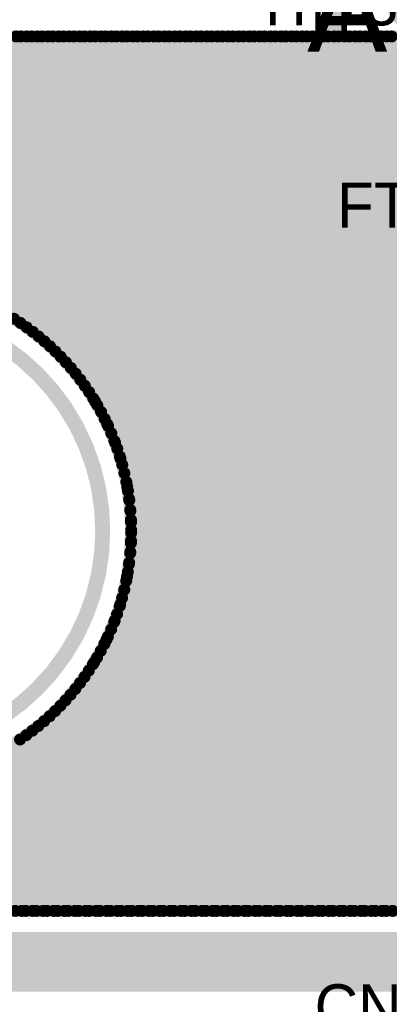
# Model space of a CAD drawing. Extents: x 7.17 to 14.1, y 4 to 11.75.
# Tile 16 of 214: x 8.08 to 8.33, y 6.43 to 7.08. Entities that reach past the tile are written whole.
import ezdxf

# ---------------------------------------------------------------- set-up
doc = ezdxf.new("R2010")
doc.units = 0
doc.layers.get('0').update_dxf_attribs({"linetype": 'CONTINUOUS'})
for name, color, linetype in [('BOTTOMLAYER', 5, 'CONTINUOUS'), ('INTERNALPLANE1', 76, 'CONTINUOUS'), ('KEEPOUTLAYER', 6, 'CONTINUOUS'), ('MECHANICAL1', 6, 'CONTINUOUS'), ('MECHANICAL5', 56, 'CONTINUOUS'), ('TOPLAYER', 1, 'CONTINUOUS'), ('TOPOVERLAY', 2, 'CONTINUOUS'), ('TOPPASTE', 8, 'CONTINUOUS'), ('TOPSOLDER', 216, 'CONTINUOUS')]:
    doc.layers.add(name, color=color, linetype=linetype)

# ---------------------------------------------------------------- blocks, each defined once
blk = doc.blocks.new('TQFP32_3')
at = {"layer": 'MECHANICAL1', "const_width": 0.01}
for points in [[(-0.110236, 0.137795), (-0.110236, 0.177165)], [(-0.07874, 0.137795), (-0.07874, 0.177165)], [(-0.137795, 0.137795), (0.137795, 0.137795)], [(-0.137795, -0.137795), (-0.137795, 0.137795)], [(-0.177165, 0.110236), (-0.137795, 0.110236)], [(-0.177165, 0.078739), (-0.137795, 0.078739)], [(-0.177165, 0.047243), (-0.137795, 0.047243)], [(-0.177165, 0.015747), (-0.137795, 0.015747)], [(-0.177165, -0.015749), (-0.137795, -0.015749)], [(-0.177165, -0.047245), (-0.137795, -0.047245)], [(-0.177165, -0.078741), (-0.137795, -0.078741)], [(-0.177165, -0.110237), (-0.137795, -0.110237)], [(-0.137795, -0.137795), (0.137795, -0.137795)], [(-0.110236, -0.177165), (-0.110236, -0.137795)], [(-0.07874, -0.177165), (-0.07874, -0.137795)]]:
    blk.add_lwpolyline(points, dxfattribs=at)
at = {"layer": 'MECHANICAL1'}
for points, const_width in [([(-0.112736, 0.177165, 1), (-0.107736, 0.177165, 1)], 0.005), ([(-0.08124, 0.177165, 1), (-0.07624, 0.177165, 1)], 0.005), ([(-0.140295, 0.137795, 1), (-0.135295, 0.137795, 1)], 0.005), ([(-0.140295, 0.137795, 1), (-0.135295, 0.137795, 1)], 0.005), ([(-0.112736, 0.137795, 1), (-0.107736, 0.137795, 1)], 0.005), ([(-0.08124, 0.137795, 1), (-0.07624, 0.137795, 1)], 0.005), ([(-0.076772, 0.100394, 1), (-0.124016, 0.100394, 1)], 0.01), ([(-0.179665, 0.110236, 1), (-0.174665, 0.110236, 1)], 0.005), ([(-0.140295, 0.110236, 1), (-0.135295, 0.110236, 1)], 0.005), ([(-0.126516, 0.100394, 1), (-0.121516, 0.100394, 1)], 0.005), ([(-0.079272, 0.100394, 1), (-0.074272, 0.100394, 1)], 0.005), ([(-0.179665, 0.078739, 1), (-0.174665, 0.078739, 1)], 0.005), ([(-0.140295, 0.078739, 1), (-0.135295, 0.078739, 1)], 0.005), ([(-0.179665, 0.047243, 1), (-0.174665, 0.047243, 1)], 0.005), ([(-0.140295, 0.047243, 1), (-0.135295, 0.047243, 1)], 0.005), ([(-0.179665, 0.015747, 1), (-0.174665, 0.015747, 1)], 0.005), ([(-0.140295, 0.015747, 1), (-0.135295, 0.015747, 1)], 0.005), ([(-0.179665, -0.015749, 1), (-0.174665, -0.015749, 1)], 0.005), ([(-0.140295, -0.015749, 1), (-0.135295, -0.015749, 1)], 0.005), ([(-0.179665, -0.047245, 1), (-0.174665, -0.047245, 1)], 0.005), ([(-0.140295, -0.047245, 1), (-0.135295, -0.047245, 1)], 0.005), ([(-0.179665, -0.078741, 1), (-0.174665, -0.078741, 1)], 0.005), ([(-0.140295, -0.078741, 1), (-0.135295, -0.078741, 1)], 0.005), ([(-0.179665, -0.110237, 1), (-0.174665, -0.110237, 1)], 0.005), ([(-0.140295, -0.110237, 1), (-0.135295, -0.110237, 1)], 0.005), ([(-0.140295, -0.137795, 1), (-0.135295, -0.137795, 1)], 0.005), ([(-0.140295, -0.137795, 1), (-0.135295, -0.137795, 1)], 0.005), ([(-0.112736, -0.137795, 1), (-0.107736, -0.137795, 1)], 0.005), ([(-0.08124, -0.137795, 1), (-0.07624, -0.137795, 1)], 0.005), ([(-0.112736, -0.177165, 1), (-0.107736, -0.177165, 1)], 0.005), ([(-0.08124, -0.177165, 1), (-0.07624, -0.177165, 1)], 0.005)]:
    blk.add_lwpolyline(points, format="xyb", close=True, dxfattribs=dict(at, const_width=const_width))
at = {"layer": 'TOPLAYER', "const_width": 0.019685}
for points in [[(-0.110236, 0.151575), (-0.110236, 0.202756)], [(-0.07874, 0.151575), (-0.07874, 0.202756)], [(-0.202756, 0.07874), (-0.151575, 0.07874)], [(-0.202756, 0.047244), (-0.151575, 0.047244)], [(-0.202756, 0.015748), (-0.151575, 0.015748)], [(-0.202756, -0.015748), (-0.151575, -0.015748)], [(-0.202756, -0.047245), (-0.151575, -0.047245)], [(-0.202756, -0.078741), (-0.151575, -0.078741)], [(-0.202756, -0.110237), (-0.151575, -0.110237)], [(-0.110236, -0.202756), (-0.110236, -0.151575)], [(-0.07874, -0.202756), (-0.07874, -0.151575)]]:
    blk.add_lwpolyline(points, dxfattribs=at)
at = {"layer": 'TOPLAYER', "const_width": 0.009843}
for points in [[(-0.115157, 0.202756, 1), (-0.105315, 0.202756, 1)], [(-0.083661, 0.202756, 1), (-0.073819, 0.202756, 1)], [(-0.115157, 0.151575, 1), (-0.105315, 0.151575, 1)], [(-0.083661, 0.151575, 1), (-0.073819, 0.151575, 1)], [(-0.207677, 0.07874, 1), (-0.197835, 0.07874, 1)], [(-0.156496, 0.07874, 1), (-0.146654, 0.07874, 1)], [(-0.207677, 0.047244, 1), (-0.197835, 0.047244, 1)], [(-0.156496, 0.047244, 1), (-0.146654, 0.047244, 1)], [(-0.207677, 0.015748, 1), (-0.197835, 0.015748, 1)], [(-0.156496, 0.015748, 1), (-0.146654, 0.015748, 1)], [(-0.207677, -0.015748, 1), (-0.197835, -0.015748, 1)], [(-0.156496, -0.015748, 1), (-0.146654, -0.015748, 1)], [(-0.207677, -0.047245, 1), (-0.197835, -0.047245, 1)], [(-0.156496, -0.047245, 1), (-0.146654, -0.047245, 1)], [(-0.207677, -0.078741, 1), (-0.197835, -0.078741, 1)], [(-0.156496, -0.078741, 1), (-0.146654, -0.078741, 1)], [(-0.207677, -0.110237, 1), (-0.197835, -0.110237, 1)], [(-0.156496, -0.110237, 1), (-0.146654, -0.110237, 1)], [(-0.115157, -0.151575, 1), (-0.105315, -0.151575, 1)], [(-0.083661, -0.151575, 1), (-0.073819, -0.151575, 1)], [(-0.115157, -0.202756, 1), (-0.105315, -0.202756, 1)], [(-0.083661, -0.202756, 1), (-0.073819, -0.202756, 1)]]:
    blk.add_lwpolyline(points, format="xyb", close=True, dxfattribs=at)
at = {"layer": 'TOPLAYER'}
blk.add_solid([(-0.141732, 0.100394), (-0.141732, 0.120079), (-0.212598, 0.100394), (-0.212598, 0.120079)], dxfattribs=at)
at = {"layer": 'TOPOVERLAY', "const_width": 0.01}
for points in [[(-0.230315, 0.135827), (-0.135827, 0.230315)], [(-0.135827, 0.230315), (0, 0.230315)], [(-0.230315, 0.104331), (-0.230315, 0.135827)], [(-0.230315, -0.120079), (-0.230315, 0.104331)], [(-0.230315, -0.230315), (-0.230315, -0.120079)], [(-0.230315, -0.230315), (0, -0.230315)]]:
    blk.add_lwpolyline(points, dxfattribs=at)
at = {"layer": 'TOPOVERLAY', "const_width": 0.005}
for points in [[(-0.138327, 0.230315, 1), (-0.133327, 0.230315, 1)], [(-0.138327, 0.230315, 1), (-0.133327, 0.230315, 1)], [(-0.232815, 0.135827, 1), (-0.227815, 0.135827, 1)], [(-0.232815, 0.135827, 1), (-0.227815, 0.135827, 1)], [(-0.232815, 0.104331, 1), (-0.227815, 0.104331, 1)], [(-0.232815, 0.104331, 1), (-0.227815, 0.104331, 1)], [(-0.232815, -0.120079, 1), (-0.227815, -0.120079, 1)], [(-0.232815, -0.120079, 1), (-0.227815, -0.120079, 1)], [(-0.232815, -0.230315, 1), (-0.227815, -0.230315, 1)], [(-0.232815, -0.230315, 1), (-0.227815, -0.230315, 1)]]:
    blk.add_lwpolyline(points, format="xyb", close=True, dxfattribs=at)
at = {"layer": 'TOPPASTE', "const_width": 0.019685}
for points in [[(-0.110236, 0.151575), (-0.110236, 0.202756)], [(-0.07874, 0.151575), (-0.07874, 0.202756)], [(-0.202756, 0.07874), (-0.151575, 0.07874)], [(-0.202756, 0.047244), (-0.151575, 0.047244)], [(-0.202756, 0.015748), (-0.151575, 0.015748)], [(-0.202756, -0.015748), (-0.151575, -0.015748)], [(-0.202756, -0.047245), (-0.151575, -0.047245)], [(-0.202756, -0.078741), (-0.151575, -0.078741)], [(-0.202756, -0.110237), (-0.151575, -0.110237)], [(-0.110236, -0.202756), (-0.110236, -0.151575)], [(-0.07874, -0.202756), (-0.07874, -0.151575)]]:
    blk.add_lwpolyline(points, dxfattribs=at)
at = {"layer": 'TOPPASTE', "const_width": 0.009843}
for points in [[(-0.115157, 0.202756, 1), (-0.105315, 0.202756, 1)], [(-0.083661, 0.202756, 1), (-0.073819, 0.202756, 1)], [(-0.115157, 0.151575, 1), (-0.105315, 0.151575, 1)], [(-0.083661, 0.151575, 1), (-0.073819, 0.151575, 1)], [(-0.207677, 0.07874, 1), (-0.197835, 0.07874, 1)], [(-0.156496, 0.07874, 1), (-0.146654, 0.07874, 1)], [(-0.207677, 0.047244, 1), (-0.197835, 0.047244, 1)], [(-0.156496, 0.047244, 1), (-0.146654, 0.047244, 1)], [(-0.207677, 0.015748, 1), (-0.197835, 0.015748, 1)], [(-0.156496, 0.015748, 1), (-0.146654, 0.015748, 1)], [(-0.207677, -0.015748, 1), (-0.197835, -0.015748, 1)], [(-0.156496, -0.015748, 1), (-0.146654, -0.015748, 1)], [(-0.207677, -0.047245, 1), (-0.197835, -0.047245, 1)], [(-0.156496, -0.047245, 1), (-0.146654, -0.047245, 1)], [(-0.207677, -0.078741, 1), (-0.197835, -0.078741, 1)], [(-0.156496, -0.078741, 1), (-0.146654, -0.078741, 1)], [(-0.207677, -0.110237, 1), (-0.197835, -0.110237, 1)], [(-0.156496, -0.110237, 1), (-0.146654, -0.110237, 1)], [(-0.115157, -0.151575, 1), (-0.105315, -0.151575, 1)], [(-0.083661, -0.151575, 1), (-0.073819, -0.151575, 1)], [(-0.115157, -0.202756, 1), (-0.105315, -0.202756, 1)], [(-0.083661, -0.202756, 1), (-0.073819, -0.202756, 1)]]:
    blk.add_lwpolyline(points, format="xyb", close=True, dxfattribs=at)
at = {"layer": 'TOPPASTE'}
blk.add_solid([(-0.141732, 0.100394), (-0.141732, 0.120079), (-0.212598, 0.100394), (-0.212598, 0.120079)], dxfattribs=at)
at = {"layer": 'TOPSOLDER', "const_width": 0.027685}
for points in [[(-0.110236, 0.151575), (-0.110236, 0.202756)], [(-0.07874, 0.151575), (-0.07874, 0.202756)], [(-0.047244, 0.151575), (-0.047244, 0.202756)], [(-0.202756, 0.07874), (-0.151575, 0.07874)], [(-0.202756, 0.047244), (-0.151575, 0.047244)], [(-0.202756, 0.015748), (-0.151575, 0.015748)], [(-0.202756, -0.015748), (-0.151575, -0.015748)], [(-0.202756, -0.047245), (-0.151575, -0.047245)], [(-0.202756, -0.078741), (-0.151575, -0.078741)], [(-0.202756, -0.110237), (-0.151575, -0.110237)], [(-0.110236, -0.202756), (-0.110236, -0.151575)], [(-0.07874, -0.202756), (-0.07874, -0.151575)], [(-0.047244, -0.202756), (-0.047244, -0.151575)]]:
    blk.add_lwpolyline(points, dxfattribs=at)
at = {"layer": 'TOPSOLDER', "const_width": 0.013843}
for points in [[(-0.117157, 0.202756, 1), (-0.103315, 0.202756, 1)], [(-0.085661, 0.202756, 1), (-0.071819, 0.202756, 1)], [(-0.054165, 0.202756, 1), (-0.040323, 0.202756, 1)], [(-0.117157, 0.151575, 1), (-0.103315, 0.151575, 1)], [(-0.085661, 0.151575, 1), (-0.071819, 0.151575, 1)], [(-0.054165, 0.151575, 1), (-0.040323, 0.151575, 1)], [(-0.209677, 0.07874, 1), (-0.195835, 0.07874, 1)], [(-0.158496, 0.07874, 1), (-0.144654, 0.07874, 1)], [(-0.209677, 0.047244, 1), (-0.195835, 0.047244, 1)], [(-0.158496, 0.047244, 1), (-0.144654, 0.047244, 1)], [(-0.209677, 0.015748, 1), (-0.195835, 0.015748, 1)], [(-0.158496, 0.015748, 1), (-0.144654, 0.015748, 1)], [(-0.209677, -0.015748, 1), (-0.195835, -0.015748, 1)], [(-0.158496, -0.015748, 1), (-0.144654, -0.015748, 1)], [(-0.209677, -0.047245, 1), (-0.195835, -0.047245, 1)], [(-0.158496, -0.047245, 1), (-0.144654, -0.047245, 1)], [(-0.209677, -0.078741, 1), (-0.195835, -0.078741, 1)], [(-0.158496, -0.078741, 1), (-0.144654, -0.078741, 1)], [(-0.209677, -0.110237, 1), (-0.195835, -0.110237, 1)], [(-0.158496, -0.110237, 1), (-0.144654, -0.110237, 1)], [(-0.117157, -0.151575, 1), (-0.103315, -0.151575, 1)], [(-0.085661, -0.151575, 1), (-0.071819, -0.151575, 1)], [(-0.054165, -0.151575, 1), (-0.040323, -0.151575, 1)], [(-0.117157, -0.202756, 1), (-0.103315, -0.202756, 1)], [(-0.085661, -0.202756, 1), (-0.071819, -0.202756, 1)], [(-0.054165, -0.202756, 1), (-0.040323, -0.202756, 1)]]:
    blk.add_lwpolyline(points, format="xyb", close=True, dxfattribs=at)
at = {"layer": 'TOPSOLDER'}
blk.add_solid([(-0.137732, 0.096394), (-0.137732, 0.124079), (-0.216598, 0.096394), (-0.216598, 0.124079)], dxfattribs=at)

msp = doc.modelspace()

# ---------------------------------------------------------------- linework, layer by layer
at = {"layer": 'BOTTOMLAYER'}
for points, const_width in [([(7.331425, 5.8465), (8.588294, 7.103369)], 0.008), ([(7.338496, 5.8465), (8.595365, 7.103369)], 0.008), ([(7.345567, 5.8465), (8.602436, 7.103369)], 0.008), ([(7.992978, 6.48684), (8.609507, 7.103369)], 0.008), ([(8.002093, 6.488884), (8.616578, 7.103369)], 0.008), ([(8.00928, 6.489), (8.623649, 7.103369)], 0.008), ([(8.016352, 6.489), (8.630721, 7.103369)], 0.008), ([(8.023423, 6.489), (8.637792, 7.103369)], 0.008), ([(8.030494, 6.489), (8.644863, 7.103369)], 0.008), ([(8.037565, 6.489), (8.651934, 7.103369)], 0.008), ([(8.044636, 6.489), (8.659005, 7.103369)], 0.008), ([(8.051707, 6.489), (8.666076, 7.103369)], 0.008), ([(8.058778, 6.489), (8.673147, 7.103369)], 0.008), ([(8.065849, 6.489), (8.680218, 7.103369)], 0.008), ([(8.07292, 6.489), (8.687289, 7.103369)], 0.008), ([(8.079991, 6.489), (8.69436, 7.103369)], 0.008), ([(8.087063, 6.489), (8.701431, 7.103369)], 0.008), ([(8.094134, 6.489), (8.708503, 7.103369)], 0.008), ([(8.101205, 6.489), (8.715574, 7.103369)], 0.008), ([(8.108276, 6.489), (8.722645, 7.103369)], 0.008), ([(8.115347, 6.489), (8.729716, 7.103369)], 0.008), ([(8.122418, 6.489), (8.736787, 7.103369)], 0.008), ([(8.129489, 6.489), (8.743858, 7.103369)], 0.008), ([(8.132604, 6.65475), (8.581223, 7.103369)], 0.008), ([(8.13656, 6.489), (8.750929, 7.103369)], 0.008), ([(8.141054, 6.670271), (8.574152, 7.103369)], 0.008), ([(8.142024, 6.812663), (8.43273, 7.103369)], 0.008), ([(8.143631, 6.489), (8.758, 7.103369)], 0.008), ([(8.144191, 6.807759), (8.439801, 7.103369)], 0.008), ([(8.146226, 6.802723), (8.446872, 7.103369)], 0.008), ([(8.146226, 6.802723), (8.446872, 7.103369)], 0.008), ([(8.146373, 6.682662), (8.567081, 7.103369)], 0.008), ([(8.148122, 6.797548), (8.453943, 7.103369)], 0.008), ([(8.149874, 6.792229), (8.461014, 7.103369)], 0.008), ([(8.15008, 6.69344), (8.560009, 7.103369)], 0.008), ([(8.150702, 6.489), (8.765071, 7.103369)], 0.008), ([(8.151473, 6.786757), (8.468085, 7.103369)], 0.008), ([(8.152744, 6.703174), (8.552938, 7.103369)], 0.008), ([(8.152912, 6.781124), (8.475156, 7.103369)], 0.008), ([(8.154179, 6.77532), (8.482227, 7.103369)], 0.008), ([(8.154654, 6.712155), (8.545867, 7.103369)], 0.008), ([(8.155262, 6.769333), (8.489299, 7.103369)], 0.008), ([(8.155981, 6.720554), (8.538796, 7.103369)], 0.008), ([(8.156148, 6.763147), (8.49637, 7.103369)], 0.008), ([(8.156818, 6.756746), (8.503441, 7.103369)], 0.008), ([(8.156837, 6.728481), (8.531725, 7.103369)], 0.008), ([(8.157252, 6.750109), (8.510512, 7.103369)], 0.008), ([(8.157299, 6.736014), (8.524654, 7.103369)], 0.008), ([(8.157424, 6.74321), (8.517583, 7.103369)], 0.008), ([(8.157773, 6.489), (8.772142, 7.103369)], 0.008), ([(8.164845, 6.489), (8.779214, 7.103369)], 0.008), ([(8.171916, 6.489), (8.785203, 7.102287)], 0.008), ([(8.132115, 6.831039), (8.395404, 7.094328)], 0.008), ([(8.178987, 6.489), (8.788738, 7.098751)], 0.008), ([(8.186058, 6.489), (8.792274, 7.095216)], 0.008), ([(8.134771, 6.826624), (8.400767, 7.09262)], 0.008), ([(8.13731, 6.822091), (8.407092, 7.091873)], 0.008), ([(8.139729, 6.817439), (8.415052, 7.092762)], 0.008), ([(8.193129, 6.489), (8.795809, 7.09168)], 0.008), ([(8.2002, 6.489), (8.799345, 7.088145)], 0.008), ([(8.207271, 6.489), (8.802881, 7.084609)], 0.008), ([(8.214342, 6.489), (8.806416, 7.081074)], 0.008), ([(8.221413, 6.489), (8.809952, 7.077538)], 0.008), ([(7.524804, 7.072673), (8.342506, 7.072673)], 0.008), ([(7.880669, 6.869508), (8.083834, 7.072673)], 0.008), ([(7.896788, 7.072673), (8.480461, 6.489)], 0.008), ([(7.903859, 7.072673), (8.487532, 6.489)], 0.008), ([(7.905347, 6.887115), (8.090905, 7.072673)], 0.008), ([(7.91093, 7.072673), (8.494603, 6.489)], 0.008), ([(7.918001, 7.072673), (8.501674, 6.489)], 0.008), ([(7.920078, 6.894775), (8.097976, 7.072673)], 0.008), ([(7.925072, 7.072673), (8.508745, 6.489)], 0.008), ([(7.932111, 6.899736), (8.105047, 7.072673)], 0.008), ([(7.932143, 7.072673), (8.515816, 6.489)], 0.008), ([(7.939214, 7.072673), (8.522887, 6.489)], 0.008), ([(7.94267, 6.903224), (8.112119, 7.072673)], 0.008), ([(7.946285, 7.072673), (8.529958, 6.489)], 0.008), ([(7.952251, 6.905735), (8.11919, 7.072673)], 0.008), ([(7.953356, 7.072673), (8.537029, 6.489)], 0.008), ([(7.960427, 7.072673), (8.544101, 6.489)], 0.008), ([(7.961117, 6.907529), (8.126261, 7.072673)], 0.008), ([(7.967499, 7.072673), (8.551172, 6.489)], 0.008), ([(7.969423, 6.908764), (8.133332, 7.072673)], 0.008), ([(7.97457, 7.072673), (8.558243, 6.489)], 0.008), ([(7.977274, 6.909544), (8.140403, 7.072673)], 0.008), ([(7.981641, 7.072673), (8.565314, 6.489)], 0.008), ([(7.984743, 6.909942), (8.147474, 7.072673)], 0.008), ([(7.988712, 7.072673), (8.572385, 6.489)], 0.008), ([(7.991881, 6.910009), (8.154545, 7.072673)], 0.008), ([(7.995783, 7.072673), (8.579456, 6.489)], 0.008), ([(7.998732, 6.909788), (8.161616, 7.072673)], 0.008), ([(8.002854, 7.072673), (8.586527, 6.489)], 0.008), ([(8.005324, 6.90931), (8.168687, 7.072673)], 0.008), ([(8.009925, 7.072673), (8.593598, 6.489)], 0.008), ([(8.011684, 6.908599), (8.175759, 7.072673)], 0.008), ([(8.016996, 7.072673), (8.600669, 6.489)], 0.008), ([(8.017833, 6.907676), (8.18283, 7.072673)], 0.008), ([(8.023786, 6.906559), (8.189901, 7.072673)], 0.008), ([(8.024067, 7.072673), (8.60774, 6.489)], 0.008), ([(8.029559, 6.90526), (8.196972, 7.072673)], 0.008), ([(8.031139, 7.072673), (8.614812, 6.489)], 0.008), ([(8.035162, 6.903792), (8.204043, 7.072673)], 0.008), ([(8.03821, 7.072673), (8.621883, 6.489)], 0.008), ([(8.040605, 6.902164), (8.211114, 7.072673)], 0.008), ([(8.045281, 7.072673), (8.628954, 6.489)], 0.008), ([(8.045898, 6.900386), (8.218185, 7.072673)], 0.008), ([(8.051047, 6.898464), (8.225256, 7.072673)], 0.008), ([(8.052352, 7.072673), (8.636025, 6.489)], 0.008), ([(8.056059, 6.896405), (8.232327, 7.072673)], 0.008), ([(8.059423, 7.072673), (8.643096, 6.489)], 0.008), ([(8.06094, 6.894214), (8.239398, 7.072673)], 0.008), ([(8.065693, 6.891896), (8.246469, 7.072673)], 0.008), ([(8.066494, 7.072673), (8.650168, 6.488999)], 0.008), ([(8.070323, 6.889456), (8.253541, 7.072673)], 0.008), ([(8.073565, 7.072673), (8.658288, 6.48795)], 0.008), ([(8.074834, 6.886896), (8.260612, 7.072673)], 0.008), ([(8.079229, 6.884219), (8.267683, 7.072673)], 0.008), ([(8.080636, 7.072673), (8.957904, 6.195405)], 0.008), ([(8.08351, 6.881429), (8.274754, 7.072673)], 0.008), ([(8.087679, 6.878527), (8.281825, 7.072673)], 0.008), ([(8.087707, 7.072673), (8.957904, 6.202476)], 0.008), ([(8.091738, 6.875515), (8.288896, 7.072673)], 0.008), ([(8.094778, 7.072673), (8.957904, 6.209547)], 0.008), ([(8.095689, 6.872395), (8.295967, 7.072673)], 0.008), ([(8.099533, 6.869168), (8.303038, 7.072673)], 0.008), ([(8.10185, 7.072673), (8.957904, 6.216619)], 0.008), ([(8.103271, 6.865834), (8.310109, 7.072673)], 0.008), ([(8.106902, 6.862395), (8.31718, 7.072673)], 0.008), ([(8.108921, 7.072673), (8.957904, 6.22369)], 0.008), ([(8.110428, 6.858849), (8.324252, 7.072673)], 0.008), ([(8.113849, 6.855199), (8.331323, 7.072673)], 0.008), ([(8.115992, 7.072673), (8.957904, 6.230761)], 0.008), ([(8.117163, 6.851442), (8.338394, 7.072673)], 0.008), ([(8.120371, 6.847579), (8.344647, 7.071855)], 0.008), ([(8.123063, 7.072673), (8.957904, 6.237832)], 0.008), ([(8.123472, 6.843609), (8.350352, 7.070489)], 0.008), ([(8.126464, 6.83953), (8.357198, 7.070264)], 0.008), ([(8.129346, 6.83534), (8.366384, 7.072379)], 0.008), ([(8.130134, 7.072673), (8.957904, 6.244903)], 0.008), ([(8.137205, 7.072673), (8.957904, 6.251974)], 0.008), ([(8.144276, 7.072673), (8.957904, 6.259045)], 0.008), ([(8.151347, 7.072673), (8.957904, 6.266116)], 0.008), ([(8.158418, 7.072673), (8.957904, 6.273187)], 0.008), ([(8.165489, 7.072673), (8.957904, 6.280258)], 0.008), ([(8.17256, 7.072673), (8.957904, 6.28733)], 0.008), ([(8.179632, 7.072673), (8.957904, 6.294401)], 0.008), ([(8.186703, 7.072673), (8.957904, 6.301472)], 0.008), ([(8.193774, 7.072673), (8.957904, 6.308543)], 0.008), ([(8.200845, 7.072673), (8.957904, 6.315614)], 0.008), ([(8.207916, 7.072673), (8.957904, 6.322685)], 0.008), ([(8.214987, 7.072673), (8.957904, 6.329756)], 0.008), ([(8.222058, 7.072673), (8.957904, 6.336827)], 0.008), ([(8.228485, 6.489), (8.813487, 7.074003)], 0.008), ([(8.229129, 7.072673), (8.957904, 6.343898)], 0.008), ([(8.2362, 7.072673), (8.957904, 6.350969)], 0.008), ([(8.243272, 7.072673), (8.957904, 6.358041)], 0.008), ([(8.250343, 7.072673), (8.957904, 6.365112)], 0.008), ([(8.257414, 7.072673), (8.957904, 6.372183)], 0.008), ([(8.264485, 7.072673), (8.957904, 6.379254)], 0.008), ([(8.271556, 7.072673), (8.957904, 6.386325)], 0.008), ([(8.278627, 7.072673), (8.957904, 6.393396)], 0.008), ([(8.285698, 7.072673), (8.947871, 6.410501)], 0.008), ([(8.292769, 7.072673), (8.946419, 6.419023)], 0.008), ([(8.29984, 7.072673), (8.946907, 6.425606)], 0.008), ([(8.306911, 7.072673), (8.948441, 6.431144)], 0.008), ([(8.313982, 7.072673), (8.950728, 6.435928)], 0.008), ([(8.321054, 7.072673), (8.95364, 6.440087)], 0.008), ([(8.328125, 7.072673), (8.957124, 6.443674)], 0.008), ([(8.235556, 6.489), (8.739395, 6.992839)], 0.008), ([(8.242627, 6.489), (8.738405, 6.984778)], 0.008), ([(8.249698, 6.489), (8.739102, 6.978404)], 0.008), ([(8.256769, 6.489), (8.740776, 6.973007)], 0.008), ([(8.26384, 6.489), (8.743174, 6.968334)], 0.008), ([(8.270911, 6.489), (8.746184, 6.964273)], 0.008), ([(8.277982, 6.489), (8.749763, 6.960781)], 0.008), ([(8.285053, 6.489), (8.749904, 6.953851)], 0.008), ([(8.292124, 6.489), (8.749904, 6.94678)], 0.008), ([(8.299195, 6.489), (8.649954, 6.839758)], 0.008), ([(8.133328, 6.829062), (8.473389, 6.489)], 0.008), ([(8.306267, 6.489), (8.648425, 6.831159)], 0.008), ([(8.313338, 6.489), (8.64888, 6.824543)], 0.008), ([(8.320409, 6.489), (8.650393, 6.818984)], 0.008), ([(8.141473, 6.813846), (8.466318, 6.489)], 0.008), ([(8.32748, 6.489), (8.652663, 6.814183)], 0.008), ([(8.146658, 6.80159), (8.459247, 6.489)], 0.008), ([(8.150283, 6.790893), (8.452176, 6.489)], 0.008), ([(8.15289, 6.781215), (8.445105, 6.489)], 0.008), ([(8.154757, 6.772277), (8.438034, 6.489)], 0.008), ([(8.156051, 6.763912), (8.430963, 6.489)], 0.008), ([(8.156879, 6.756013), (8.423892, 6.489)], 0.008), ([(8.157317, 6.748503), (8.416821, 6.489)], 0.008), ([(8.157421, 6.741329), (8.40975, 6.489)], 0.008), ([(8.157231, 6.734447), (8.402679, 6.489)], 0.008), ([(8.156781, 6.727826), (8.395607, 6.489)], 0.008), ([(8.156096, 6.72144), (8.388536, 6.489)], 0.008), ([(8.155197, 6.715268), (8.381465, 6.489)], 0.008), ([(8.154101, 6.709293), (8.374394, 6.489)], 0.008), ([(8.152822, 6.703501), (8.367323, 6.489)], 0.008), ([(8.151373, 6.697879), (8.360252, 6.489)], 0.008), ([(8.148002, 6.687108), (8.34611, 6.489)], 0.008), ([(8.149763, 6.692417), (8.353181, 6.489)], 0.008), ([(8.146096, 6.681942), (8.339039, 6.489)], 0.008), ([(8.144053, 6.676915), (8.331967, 6.489)], 0.008), ([(8.139574, 6.667252), (8.317825, 6.489)], 0.008), ([(8.141877, 6.67202), (8.324896, 6.489)], 0.008), ([(8.137147, 6.662607), (8.310754, 6.489)], 0.008), ([(8.1346, 6.658083), (8.303683, 6.489)], 0.008), ([(8.12916, 6.649381), (8.289541, 6.489)], 0.008), ([(8.131937, 6.653675), (8.296612, 6.489)], 0.008), ([(8.123271, 6.641127), (8.275399, 6.489)], 0.008), ([(8.126271, 6.645199), (8.28247, 6.489)], 0.008), ([(8.120164, 6.637164), (8.268328, 6.489)], 0.008), ([(8.113627, 6.629558), (8.254185, 6.489)], 0.008), ([(8.116949, 6.633308), (8.261257, 6.489)], 0.008), ([(8.106667, 6.622376), (8.240043, 6.489)], 0.008), ([(8.1102, 6.625914), (8.247114, 6.489)], 0.008), ([(8.099284, 6.615617), (8.225901, 6.489)], 0.008), ([(8.103028, 6.618944), (8.232972, 6.489)], 0.008), ([(8.091475, 6.609284), (8.211759, 6.489)], 0.008), ([(8.095433, 6.612397), (8.21883, 6.489)], 0.008), ([(8.083232, 6.603384), (8.197617, 6.489)], 0.008), ([(8.087409, 6.606279), (8.204688, 6.489)], 0.008), ([(8.070023, 6.59538), (8.176403, 6.489)], 0.008), ([(8.074542, 6.597933), (8.183474, 6.489)], 0.008), ([(8.078944, 6.600601), (8.190546, 6.489)], 0.008), ([(8.055734, 6.588456), (8.15519, 6.489)], 0.008), ([(8.060623, 6.590638), (8.162261, 6.489)], 0.008), ([(8.065385, 6.592948), (8.169332, 6.489)], 0.008), ([(8.040252, 6.582724), (8.133977, 6.489)], 0.008), ([(8.045555, 6.584493), (8.141048, 6.489)], 0.008), ([(8.050713, 6.586405), (8.148119, 6.489)], 0.008), ([(7.99829, 6.575189), (8.084479, 6.489)], 0.008), ([(8.004899, 6.575651), (8.09155, 6.489)], 0.008), ([(8.011274, 6.576348), (8.098621, 6.489)], 0.008), ([(8.017435, 6.577257), (8.105692, 6.489)], 0.008), ([(8.023401, 6.578362), (8.112763, 6.489)], 0.008), ([(8.029185, 6.57965), (8.119834, 6.489)], 0.008), ([(8.034799, 6.581107), (8.126906, 6.489)], 0.008), ([(8.004904, 6.489), (8.649904, 6.489)], 0.008), ([(8.004904, 6.455), (8.649904, 6.455)], 0.04)]:
    msp.add_lwpolyline(points, dxfattribs=dict(at, const_width=const_width))
for points, const_width in [([(8.078636, 7.072673, 1), (8.082636, 7.072673, 1)], 0.004), ([(8.081834, 7.072673, 1), (8.085834, 7.072673, 1)], 0.004), ([(8.085707, 7.072673, 1), (8.089707, 7.072673, 1)], 0.004), ([(8.088905, 7.072673, 1), (8.092905, 7.072673, 1)], 0.004), ([(8.092778, 7.072673, 1), (8.096778, 7.072673, 1)], 0.004), ([(8.095976, 7.072673, 1), (8.099976, 7.072673, 1)], 0.004), ([(8.099849, 7.072673, 1), (8.10385, 7.072673, 1)], 0.004), ([(8.103048, 7.072673, 1), (8.107048, 7.072673, 1)], 0.004), ([(8.106921, 7.072673, 1), (8.110921, 7.072673, 1)], 0.004), ([(8.110119, 7.072673, 1), (8.114119, 7.072673, 1)], 0.004), ([(8.113992, 7.072673, 1), (8.117992, 7.072673, 1)], 0.004), ([(8.11719, 7.072673, 1), (8.12119, 7.072673, 1)], 0.004), ([(8.121063, 7.072673, 1), (8.125063, 7.072673, 1)], 0.004), ([(8.124261, 7.072673, 1), (8.128261, 7.072673, 1)], 0.004), ([(8.128134, 7.072673, 1), (8.132134, 7.072673, 1)], 0.004), ([(8.131332, 7.072673, 1), (8.135332, 7.072673, 1)], 0.004), ([(8.135205, 7.072673, 1), (8.139205, 7.072673, 1)], 0.004), ([(8.138403, 7.072673, 1), (8.142403, 7.072673, 1)], 0.004), ([(8.142276, 7.072673, 1), (8.146276, 7.072673, 1)], 0.004), ([(8.145474, 7.072673, 1), (8.149474, 7.072673, 1)], 0.004), ([(8.149347, 7.072673, 1), (8.153347, 7.072673, 1)], 0.004), ([(8.152545, 7.072673, 1), (8.156545, 7.072673, 1)], 0.004), ([(8.156418, 7.072673, 1), (8.160418, 7.072673, 1)], 0.004), ([(8.159616, 7.072673, 1), (8.163616, 7.072673, 1)], 0.004), ([(8.163489, 7.072673, 1), (8.167489, 7.072673, 1)], 0.004), ([(8.166687, 7.072673, 1), (8.170687, 7.072673, 1)], 0.004), ([(8.170561, 7.072673, 1), (8.174561, 7.072673, 1)], 0.004), ([(8.173758, 7.072673, 1), (8.177758, 7.072673, 1)], 0.004), ([(8.177632, 7.072673, 1), (8.181632, 7.072673, 1)], 0.004), ([(8.18083, 7.072673, 1), (8.18483, 7.072673, 1)], 0.004), ([(8.184703, 7.072673, 1), (8.188703, 7.072673, 1)], 0.004), ([(8.187901, 7.072673, 1), (8.191901, 7.072673, 1)], 0.004), ([(8.191774, 7.072673, 1), (8.195774, 7.072673, 1)], 0.004), ([(8.194972, 7.072673, 1), (8.198972, 7.072673, 1)], 0.004), ([(8.198845, 7.072673, 1), (8.202845, 7.072673, 1)], 0.004), ([(8.202043, 7.072673, 1), (8.206043, 7.072673, 1)], 0.004), ([(8.205916, 7.072673, 1), (8.209916, 7.072673, 1)], 0.004), ([(8.209114, 7.072673, 1), (8.213114, 7.072673, 1)], 0.004), ([(8.212987, 7.072673, 1), (8.216987, 7.072673, 1)], 0.004), ([(8.216185, 7.072673, 1), (8.220185, 7.072673, 1)], 0.004), ([(8.220058, 7.072673, 1), (8.224058, 7.072673, 1)], 0.004), ([(8.223256, 7.072673, 1), (8.227256, 7.072673, 1)], 0.004), ([(8.227129, 7.072673, 1), (8.231129, 7.072673, 1)], 0.004), ([(8.230327, 7.072673, 1), (8.234327, 7.072673, 1)], 0.004), ([(8.2342, 7.072673, 1), (8.2382, 7.072673, 1)], 0.004), ([(8.237398, 7.072673, 1), (8.241398, 7.072673, 1)], 0.004), ([(8.241271, 7.072673, 1), (8.245271, 7.072673, 1)], 0.004), ([(8.244469, 7.072673, 1), (8.24847, 7.072673, 1)], 0.004), ([(8.248343, 7.072673, 1), (8.252343, 7.072673, 1)], 0.004), ([(8.251541, 7.072673, 1), (8.255541, 7.072673, 1)], 0.004), ([(8.255414, 7.072673, 1), (8.259414, 7.072673, 1)], 0.004), ([(8.258612, 7.072673, 1), (8.262612, 7.072673, 1)], 0.004), ([(8.262485, 7.072673, 1), (8.266485, 7.072673, 1)], 0.004), ([(8.265683, 7.072673, 1), (8.269683, 7.072673, 1)], 0.004), ([(8.269556, 7.072673, 1), (8.273556, 7.072673, 1)], 0.004), ([(8.272754, 7.072673, 1), (8.276754, 7.072673, 1)], 0.004), ([(8.276627, 7.072673, 1), (8.280627, 7.072673, 1)], 0.004), ([(8.279825, 7.072673, 1), (8.283825, 7.072673, 1)], 0.004), ([(8.283698, 7.072673, 1), (8.287698, 7.072673, 1)], 0.004), ([(8.286896, 7.072673, 1), (8.290896, 7.072673, 1)], 0.004), ([(8.290769, 7.072673, 1), (8.294769, 7.072673, 1)], 0.004), ([(8.293967, 7.072673, 1), (8.297967, 7.072673, 1)], 0.004), ([(8.29784, 7.072673, 1), (8.30184, 7.072673, 1)], 0.004), ([(8.301038, 7.072673, 1), (8.305038, 7.072673, 1)], 0.004), ([(8.304911, 7.072673, 1), (8.308911, 7.072673, 1)], 0.004), ([(8.308109, 7.072673, 1), (8.312109, 7.072673, 1)], 0.004), ([(8.311982, 7.072673, 1), (8.315983, 7.072673, 1)], 0.004), ([(8.315181, 7.072673, 1), (8.31918, 7.072673, 1)], 0.004), ([(8.319054, 7.072673, 1), (8.323054, 7.072673, 1)], 0.004), ([(8.322252, 7.072673, 1), (8.326252, 7.072673, 1)], 0.004), ([(8.326125, 7.072673, 1), (8.330125, 7.072673, 1)], 0.004), ([(8.329323, 7.072673, 1), (8.333323, 7.072673, 1)], 0.004), ([(8.157425, 6.7425, 1), (7.822383, 6.7425, 1)], 0.008), ([(8.077229, 6.884219, 1), (8.081229, 6.884219, 1)], 0.004), ([(8.08151, 6.881429, 1), (8.08551, 6.881429, 1)], 0.004), ([(8.085679, 6.878527, 1), (8.089679, 6.878527, 1)], 0.004), ([(8.089738, 6.875515, 1), (8.093738, 6.875515, 1)], 0.004), ([(8.093689, 6.872395, 1), (8.097689, 6.872395, 1)], 0.004), ([(8.097533, 6.869168, 1), (8.101533, 6.869168, 1)], 0.004), ([(8.101271, 6.865834, 1), (8.10527, 6.865834, 1)], 0.004), ([(8.104902, 6.862395, 1), (8.108902, 6.862395, 1)], 0.004), ([(8.108428, 6.858849, 1), (8.112428, 6.858849, 1)], 0.004), ([(8.111849, 6.855199, 1), (8.115849, 6.855199, 1)], 0.004), ([(8.115163, 6.851442, 1), (8.119163, 6.851442, 1)], 0.004), ([(8.118371, 6.847579, 1), (8.122371, 6.847579, 1)], 0.004), ([(8.121472, 6.843609, 1), (8.125472, 6.843609, 1)], 0.004), ([(8.124464, 6.83953, 1), (8.128464, 6.83953, 1)], 0.004), ([(8.127346, 6.83534, 1), (8.131346, 6.83534, 1)], 0.004), ([(8.130116, 6.831039, 1), (8.134116, 6.831039, 1)], 0.004), ([(8.131327, 6.829062, 1), (8.135328, 6.829062, 1)], 0.004), ([(8.132771, 6.826624, 1), (8.136771, 6.826624, 1)], 0.004), ([(8.13531, 6.822091, 1), (8.13931, 6.822091, 1)], 0.004), ([(8.137729, 6.817439, 1), (8.141729, 6.817439, 1)], 0.004), ([(8.139473, 6.813846, 1), (8.143473, 6.813846, 1)], 0.004), ([(8.140024, 6.812663, 1), (8.144024, 6.812663, 1)], 0.004), ([(8.142191, 6.807759, 1), (8.146191, 6.807759, 1)], 0.004), ([(8.144226, 6.802723, 1), (8.148226, 6.802723, 1)], 0.004), ([(8.144226, 6.802723, 1), (8.148226, 6.802723, 1)], 0.004), ([(8.144658, 6.80159, 1), (8.148658, 6.80159, 1)], 0.004), ([(8.146122, 6.797548, 1), (8.150122, 6.797548, 1)], 0.004), ([(8.147874, 6.792229, 1), (8.151874, 6.792229, 1)], 0.004), ([(8.148283, 6.790893, 1), (8.152283, 6.790893, 1)], 0.004), ([(8.149473, 6.786757, 1), (8.153473, 6.786757, 1)], 0.004), ([(8.15089, 6.781215, 1), (8.15489, 6.781215, 1)], 0.004), ([(8.150911, 6.781124, 1), (8.154912, 6.781124, 1)], 0.004), ([(8.152178, 6.77532, 1), (8.156178, 6.77532, 1)], 0.004), ([(8.152757, 6.772277, 1), (8.156757, 6.772277, 1)], 0.004), ([(8.153262, 6.769333, 1), (8.157262, 6.769333, 1)], 0.004), ([(8.154051, 6.763912, 1), (8.158051, 6.763912, 1)], 0.004), ([(8.154148, 6.763147, 1), (8.158148, 6.763147, 1)], 0.004), ([(8.154818, 6.756746, 1), (8.158818, 6.756746, 1)], 0.004), ([(8.154879, 6.756013, 1), (8.158879, 6.756013, 1)], 0.004), ([(8.155252, 6.750109, 1), (8.159252, 6.750109, 1)], 0.004), ([(8.155317, 6.748503, 1), (8.159317, 6.748503, 1)], 0.004), ([(8.155421, 6.741329, 1), (8.159421, 6.741329, 1)], 0.004), ([(8.155423, 6.74321, 1), (8.159424, 6.74321, 1)], 0.004), ([(8.155425, 6.7425, 1), (8.159425, 6.7425, 1)], 0.004), ([(8.155231, 6.734447, 1), (8.159231, 6.734447, 1)], 0.004), ([(8.155299, 6.736014, 1), (8.159299, 6.736014, 1)], 0.004), ([(8.154781, 6.727826, 1), (8.158781, 6.727826, 1)], 0.004), ([(8.154837, 6.728481, 1), (8.158837, 6.728481, 1)], 0.004), ([(8.153981, 6.720554, 1), (8.157981, 6.720554, 1)], 0.004), ([(8.154096, 6.72144, 1), (8.158096, 6.72144, 1)], 0.004), ([(8.153197, 6.715268, 1), (8.157197, 6.715268, 1)], 0.004), ([(8.152101, 6.709293, 1), (8.156101, 6.709293, 1)], 0.004), ([(8.152654, 6.712155, 1), (8.156654, 6.712155, 1)], 0.004), ([(8.150744, 6.703174, 1), (8.154744, 6.703174, 1)], 0.004), ([(8.150822, 6.703501, 1), (8.154822, 6.703501, 1)], 0.004), ([(8.14808, 6.69344, 1), (8.15208, 6.69344, 1)], 0.004), ([(8.149373, 6.697879, 1), (8.153373, 6.697879, 1)], 0.004), ([(8.146002, 6.687108, 1), (8.150002, 6.687108, 1)], 0.004), ([(8.147763, 6.692417, 1), (8.151763, 6.692417, 1)], 0.004), ([(8.144096, 6.681942, 1), (8.148096, 6.681942, 1)], 0.004), ([(8.144373, 6.682662, 1), (8.148373, 6.682662, 1)], 0.004), ([(8.142053, 6.676915, 1), (8.146053, 6.676915, 1)], 0.004), ([(8.137574, 6.667252, 1), (8.141574, 6.667252, 1)], 0.004), ([(8.139054, 6.670271, 1), (8.143054, 6.670271, 1)], 0.004), ([(8.139877, 6.67202, 1), (8.143877, 6.67202, 1)], 0.004), ([(8.135147, 6.662607, 1), (8.139147, 6.662607, 1)], 0.004), ([(8.130604, 6.65475, 1), (8.134604, 6.65475, 1)], 0.004), ([(8.1326, 6.658083, 1), (8.1366, 6.658083, 1)], 0.004), ([(8.12716, 6.649381, 1), (8.13116, 6.649381, 1)], 0.004), ([(8.129937, 6.653675, 1), (8.133937, 6.653675, 1)], 0.004), ([(8.121271, 6.641127, 1), (8.125271, 6.641127, 1)], 0.004), ([(8.124271, 6.645199, 1), (8.128271, 6.645199, 1)], 0.004), ([(8.118164, 6.637164, 1), (8.122164, 6.637164, 1)], 0.004), ([(8.111627, 6.629558, 1), (8.115627, 6.629558, 1)], 0.004), ([(8.114949, 6.633308, 1), (8.118949, 6.633308, 1)], 0.004), ([(8.104667, 6.622376, 1), (8.108667, 6.622376, 1)], 0.004), ([(8.1082, 6.625914, 1), (8.1122, 6.625914, 1)], 0.004), ([(8.097284, 6.615617, 1), (8.101284, 6.615617, 1)], 0.004), ([(8.101028, 6.618944, 1), (8.105028, 6.618944, 1)], 0.004), ([(8.089475, 6.609284, 1), (8.093475, 6.609284, 1)], 0.004), ([(8.093433, 6.612397, 1), (8.097433, 6.612397, 1)], 0.004), ([(8.081232, 6.603384, 1), (8.085232, 6.603384, 1)], 0.004), ([(8.085409, 6.606279, 1), (8.089409, 6.606279, 1)], 0.004), ([(8.077991, 6.489, 1), (8.081991, 6.489, 1)], 0.004), ([(8.082479, 6.489, 1), (8.086479, 6.489, 1)], 0.004), ([(8.085062, 6.489, 1), (8.089063, 6.489, 1)], 0.004), ([(8.08955, 6.489, 1), (8.09355, 6.489, 1)], 0.004), ([(8.092134, 6.489, 1), (8.096134, 6.489, 1)], 0.004), ([(8.096621, 6.489, 1), (8.100621, 6.489, 1)], 0.004), ([(8.099205, 6.489, 1), (8.103205, 6.489, 1)], 0.004), ([(8.103692, 6.489, 1), (8.107692, 6.489, 1)], 0.004), ([(8.106276, 6.489, 1), (8.110276, 6.489, 1)], 0.004), ([(8.110763, 6.489, 1), (8.114763, 6.489, 1)], 0.004), ([(8.113347, 6.489, 1), (8.117347, 6.489, 1)], 0.004), ([(8.117835, 6.489, 1), (8.121835, 6.489, 1)], 0.004), ([(8.120418, 6.489, 1), (8.124418, 6.489, 1)], 0.004), ([(8.124906, 6.489, 1), (8.128906, 6.489, 1)], 0.004), ([(8.127489, 6.489, 1), (8.131489, 6.489, 1)], 0.004), ([(8.131977, 6.489, 1), (8.135977, 6.489, 1)], 0.004), ([(8.13456, 6.489, 1), (8.13856, 6.489, 1)], 0.004), ([(8.139048, 6.489, 1), (8.143048, 6.489, 1)], 0.004), ([(8.141631, 6.489, 1), (8.145631, 6.489, 1)], 0.004), ([(8.146119, 6.489, 1), (8.150119, 6.489, 1)], 0.004), ([(8.148702, 6.489, 1), (8.152702, 6.489, 1)], 0.004), ([(8.15319, 6.489, 1), (8.15719, 6.489, 1)], 0.004), ([(8.155774, 6.489, 1), (8.159774, 6.489, 1)], 0.004), ([(8.160261, 6.489, 1), (8.164261, 6.489, 1)], 0.004), ([(8.162845, 6.489, 1), (8.166845, 6.489, 1)], 0.004), ([(8.167332, 6.489, 1), (8.171332, 6.489, 1)], 0.004), ([(8.169916, 6.489, 1), (8.173916, 6.489, 1)], 0.004), ([(8.174403, 6.489, 1), (8.178403, 6.489, 1)], 0.004), ([(8.176987, 6.489, 1), (8.180987, 6.489, 1)], 0.004), ([(8.181474, 6.489, 1), (8.185474, 6.489, 1)], 0.004), ([(8.184058, 6.489, 1), (8.188058, 6.489, 1)], 0.004), ([(8.188546, 6.489, 1), (8.192545, 6.489, 1)], 0.004), ([(8.191129, 6.489, 1), (8.195129, 6.489, 1)], 0.004), ([(8.195617, 6.489, 1), (8.199617, 6.489, 1)], 0.004), ([(8.1982, 6.489, 1), (8.2022, 6.489, 1)], 0.004), ([(8.202688, 6.489, 1), (8.206688, 6.489, 1)], 0.004), ([(8.205271, 6.489, 1), (8.209271, 6.489, 1)], 0.004), ([(8.209759, 6.489, 1), (8.213759, 6.489, 1)], 0.004), ([(8.212342, 6.489, 1), (8.216342, 6.489, 1)], 0.004), ([(8.21683, 6.489, 1), (8.22083, 6.489, 1)], 0.004), ([(8.219413, 6.489, 1), (8.223413, 6.489, 1)], 0.004), ([(8.223901, 6.489, 1), (8.227901, 6.489, 1)], 0.004), ([(8.226484, 6.489, 1), (8.230484, 6.489, 1)], 0.004), ([(8.230972, 6.489, 1), (8.234972, 6.489, 1)], 0.004), ([(8.233556, 6.489, 1), (8.237556, 6.489, 1)], 0.004), ([(8.238043, 6.489, 1), (8.242043, 6.489, 1)], 0.004), ([(8.240627, 6.489, 1), (8.244627, 6.489, 1)], 0.004), ([(8.245114, 6.489, 1), (8.249114, 6.489, 1)], 0.004), ([(8.247698, 6.489, 1), (8.251698, 6.489, 1)], 0.004), ([(8.252185, 6.489, 1), (8.256185, 6.489, 1)], 0.004), ([(8.254769, 6.489, 1), (8.258769, 6.489, 1)], 0.004), ([(8.259256, 6.489, 1), (8.263257, 6.489, 1)], 0.004), ([(8.26184, 6.489, 1), (8.26584, 6.489, 1)], 0.004), ([(8.266328, 6.489, 1), (8.270328, 6.489, 1)], 0.004), ([(8.268911, 6.489, 1), (8.272911, 6.489, 1)], 0.004), ([(8.273399, 6.489, 1), (8.277399, 6.489, 1)], 0.004), ([(8.275982, 6.489, 1), (8.279982, 6.489, 1)], 0.004), ([(8.28047, 6.489, 1), (8.28447, 6.489, 1)], 0.004), ([(8.283053, 6.489, 1), (8.287053, 6.489, 1)], 0.004), ([(8.287541, 6.489, 1), (8.291541, 6.489, 1)], 0.004), ([(8.290124, 6.489, 1), (8.294124, 6.489, 1)], 0.004), ([(8.294612, 6.489, 1), (8.298612, 6.489, 1)], 0.004), ([(8.297196, 6.489, 1), (8.301196, 6.489, 1)], 0.004), ([(8.301683, 6.489, 1), (8.305683, 6.489, 1)], 0.004), ([(8.304267, 6.489, 1), (8.308267, 6.489, 1)], 0.004), ([(8.308754, 6.489, 1), (8.312754, 6.489, 1)], 0.004), ([(8.311338, 6.489, 1), (8.315338, 6.489, 1)], 0.004), ([(8.315825, 6.489, 1), (8.319825, 6.489, 1)], 0.004), ([(8.318409, 6.489, 1), (8.322409, 6.489, 1)], 0.004), ([(8.322896, 6.489, 1), (8.326896, 6.489, 1)], 0.004), ([(8.32548, 6.489, 1), (8.32948, 6.489, 1)], 0.004), ([(8.329968, 6.489, 1), (8.333967, 6.489, 1)], 0.004)]:
    msp.add_lwpolyline(points, format="xyb", close=True, dxfattribs=dict(at, const_width=const_width))
at = {"layer": 'INTERNALPLANE1', "const_width": 0.029}
msp.add_lwpolyline([(8.340304, 7.101673, 1), (8.369304, 7.101673, 1)], format="xyb", close=True, dxfattribs=at)
at = {"layer": 'KEEPOUTLAYER'}
for points, const_width in [([(8.138425, 6.7425, 1), (7.841383, 6.7425, 1)], 0.01), ([(8.135925, 6.7425, 1), (8.140925, 6.7425, 1)], 0.005)]:
    msp.add_lwpolyline(points, format="xyb", close=True, dxfattribs=dict(at, const_width=const_width))
at = {"layer": 'TOPLAYER', "const_width": 0.012}
for points in [[(8.294804, 7.065), (8.294804, 7.280082)], [(8.294804, 7.065), (8.314804, 7.045)], [(8.314804, 7.045), (8.644904, 7.045)]]:
    msp.add_lwpolyline(points, dxfattribs=at)
at = {"layer": 'TOPLAYER', "const_width": 0.006}
for points in [[(8.291804, 7.065, 1), (8.297804, 7.065, 1)], [(8.291804, 7.065, 1), (8.297804, 7.065, 1)], [(8.311804, 7.045, 1), (8.317804, 7.045, 1)], [(8.311804, 7.045, 1), (8.317804, 7.045, 1)]]:
    msp.add_lwpolyline(points, format="xyb", close=True, dxfattribs=at)

# ---------------------------------------------------------------- block references
msp.add_blockref('TQFP32_3', (8.389904, 6.745))

# ---------------------------------------------------------------- texts
at = {"layer": 'MECHANICAL1'}
for s, p in [('TP', (8.269904, 7.0725)), ('FT232BM', (8.294904, 6.945)), ('CN-USB', (8.279904, 6.41))]:
    msp.add_text(s, height=0.03, dxfattribs=at).set_placement(p)
at = {"layer": 'MECHANICAL5'}
msp.add_text('A', height=0.06, dxfattribs=at).set_placement((8.274904, 7.0625))
at = {"layer": 'TOPOVERLAY'}
msp.add_text('TP13', height=0.03, dxfattribs=at).set_placement((8.239804, 7.080082))

doc.saveas('drawing.dxf')
